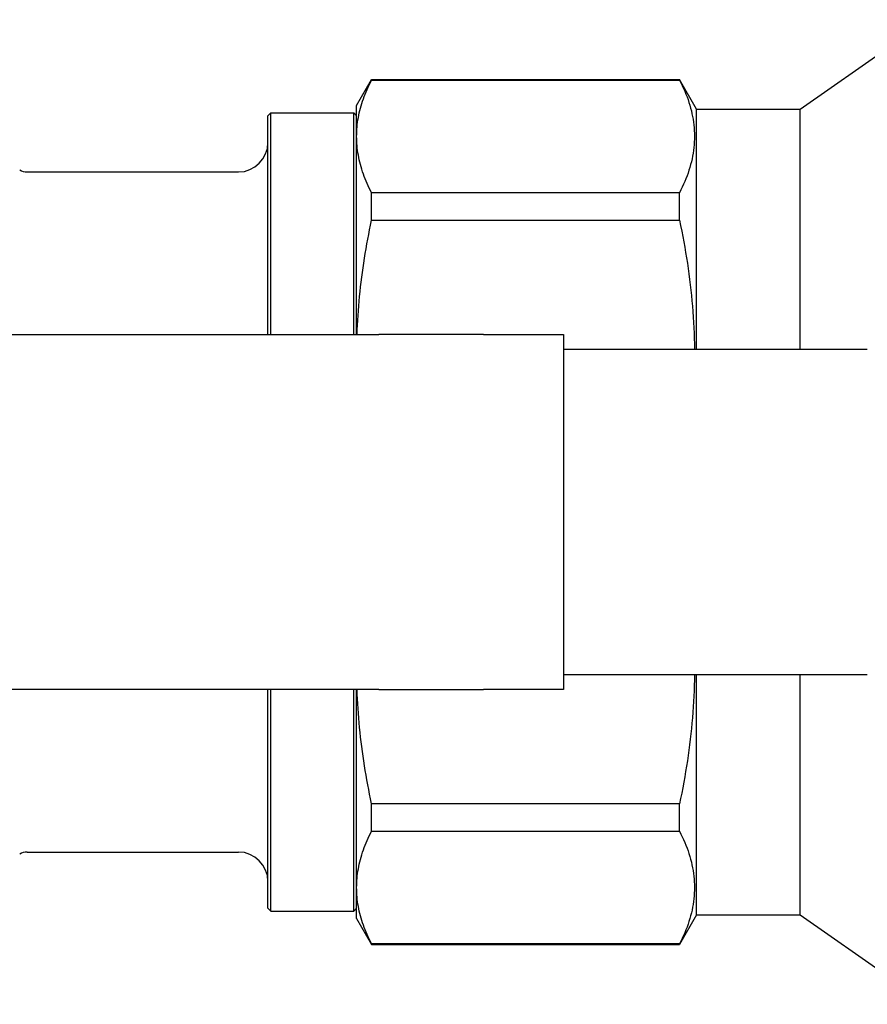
# Model space of a CAD drawing. Header units: millimetres. Extents: x 69 to 3753, y 6 to 390.
# Tile 7 of 11: x 269 to 326, y 320 to 387. Entities that reach past the tile are written whole.
import ezdxf

# ---------------------------------------------------------------- set-up
doc = ezdxf.new("R2010")
doc.units = ezdxf.units.MM
doc.layers.add('DETAIL', color=2, linetype='Continuous')

msp = doc.modelspace()

# ---------------------------------------------------------------- linework, layer by layer
at = {"layer": 'DETAIL'}
for p, q in [((321.803, 380.629), (330.443, 386.679)), ((291.803, 380.879), (292.813, 382.629)), ((292.813, 382.6), (292.813, 382.629)), ((292.813, 382.629), (313.648, 382.629)), ((292.813, 382.6), (313.648, 382.6)), ((313.648, 382.6), (313.648, 382.629)), ((314.803, 380.629), (313.648, 382.629)), ((285.803, 380.179), (286.003, 380.379)), ((286.003, 365.379), (286.003, 380.379)), ((286.003, 380.379), (291.603, 380.379)), ((291.603, 365.379), (291.603, 380.379)), ((291.803, 380.179), (291.603, 380.379)), ((291.803, 378.786), (291.803, 380.879)), ((314.803, 364.379), (314.803, 380.629)), ((314.803, 380.629), (321.803, 380.629)), ((321.803, 364.379), (321.803, 380.629)), ((285.803, 365.379), (285.803, 380.179)), ((291.803, 365.379), (291.803, 378.786)), ((269.507, 376.379), (283.803, 376.379)), ((313.648, 374.972), (292.813, 374.972)), ((292.813, 373.11), (292.813, 374.972)), ((313.648, 373.11), (313.648, 374.972)), ((292.813, 373.11), (313.648, 373.11)), ((214.803, 365.379), (293.314, 365.379)), ((300.384, 365.379), (293.314, 365.379)), ((300.384, 365.379), (305.803, 365.379)), ((305.803, 365.379), (305.803, 364.379)), ((305.803, 364.379), (305.803, 342.379)), ((326.351, 364.379), (305.803, 364.379)), ((305.803, 342.379), (305.803, 341.379)), ((305.803, 342.379), (326.351, 342.379)), ((314.803, 326.129), (314.803, 342.379)), ((321.803, 326.129), (321.803, 342.379)), ((293.314, 341.379), (214.803, 341.379)), ((285.803, 326.579), (285.803, 341.379)), ((286.003, 326.379), (286.003, 341.379)), ((291.603, 326.379), (291.603, 341.379)), ((291.803, 327.973), (291.803, 341.379)), ((293.314, 341.379), (300.384, 341.379)), ((305.803, 341.379), (300.384, 341.379)), ((313.648, 333.649), (292.813, 333.649)), ((292.813, 331.786), (292.813, 333.649)), ((313.648, 331.786), (313.648, 333.649)), ((292.813, 331.786), (313.648, 331.786)), ((269.507, 330.379), (283.803, 330.379)), ((291.803, 325.879), (291.803, 327.973)), ((285.803, 326.579), (286.003, 326.379)), ((286.003, 326.379), (291.603, 326.379)), ((291.803, 326.579), (291.603, 326.379)), ((291.803, 325.879), (292.813, 324.129)), ((314.803, 326.129), (313.648, 324.129)), ((314.803, 326.129), (321.803, 326.129)), ((321.803, 326.129), (330.443, 320.079)), ((313.648, 324.159), (292.813, 324.159)), ((292.813, 324.129), (292.813, 324.159)), ((292.813, 324.129), (313.648, 324.129)), ((313.648, 324.129), (313.648, 324.159))]:
    msp.add_line(p, q, dxfattribs=at)
at = {"layer": 'DETAIL', "flags": 128}
for points in [[(291.803, 378.786), (291.805, 378.945), (291.81, 379.104), (291.819, 379.263), (291.832, 379.422), (291.849, 379.581), (291.869, 379.74), (291.892, 379.9), (291.92, 380.059), (291.95, 380.218), (291.984, 380.378), (292.022, 380.537), (292.063, 380.696), (292.108, 380.856), (292.155, 381.015), (292.207, 381.174), (292.261, 381.333), (292.319, 381.492), (292.38, 381.65), (292.445, 381.809), (292.513, 381.968), (292.583, 382.126), (292.657, 382.284), (292.734, 382.442), (292.813, 382.6)], [(313.648, 382.6), (313.743, 382.41), (313.834, 382.221), (313.921, 382.031), (314.003, 381.841), (314.08, 381.652), (314.153, 381.462), (314.221, 381.272), (314.285, 381.082), (314.343, 380.892), (314.397, 380.702), (314.446, 380.512), (314.49, 380.321), (314.529, 380.131), (314.563, 379.94), (314.592, 379.75), (314.616, 379.559), (314.634, 379.369), (314.647, 379.178), (314.656, 378.987), (314.658, 378.796), (314.656, 378.605), (314.648, 378.413), (314.636, 378.222), (314.618, 378.031), (314.594, 377.839), (314.566, 377.648), (314.532, 377.456), (314.493, 377.264), (314.449, 377.073), (314.4, 376.881), (314.346, 376.689), (314.287, 376.498), (314.223, 376.307), (314.155, 376.115), (314.082, 375.924), (314.004, 375.733), (313.921, 375.543), (313.835, 375.352), (313.744, 375.162), (313.648, 374.972)], [(292.813, 374.972), (292.733, 375.131), (292.657, 375.289), (292.583, 375.448), (292.512, 375.606), (292.445, 375.764), (292.38, 375.923), (292.319, 376.082), (292.262, 376.24), (292.207, 376.399), (292.156, 376.558), (292.108, 376.717), (292.063, 376.875), (292.022, 377.034), (291.984, 377.193), (291.95, 377.352), (291.919, 377.511), (291.892, 377.671), (291.868, 377.83), (291.848, 377.989), (291.832, 378.148), (291.819, 378.308), (291.81, 378.467), (291.805, 378.627), (291.803, 378.786)], [(291.83, 365.379), (291.843, 365.702), (291.859, 366.025), (291.877, 366.348), (291.898, 366.671), (291.921, 366.994), (291.946, 367.317), (291.975, 367.64), (292.005, 367.963), (292.038, 368.286), (292.074, 368.609), (292.111, 368.931), (292.152, 369.254), (292.194, 369.577), (292.239, 369.899), (292.287, 370.221), (292.336, 370.543), (292.388, 370.865), (292.442, 371.187), (292.499, 371.508), (292.558, 371.829), (292.618, 372.15), (292.681, 372.47), (292.746, 372.79), (292.813, 373.11)], [(313.648, 373.11), (313.724, 372.748), (313.797, 372.385), (313.867, 372.022), (313.935, 371.66), (314, 371.297), (314.062, 370.934), (314.121, 370.571), (314.177, 370.207), (314.23, 369.844), (314.28, 369.481), (314.327, 369.117), (314.371, 368.753), (314.413, 368.39), (314.451, 368.026), (314.486, 367.662), (314.517, 367.297), (314.546, 366.933), (314.571, 366.569), (314.594, 366.204), (314.613, 365.84), (314.628, 365.475), (314.641, 365.11), (314.65, 364.745), (314.656, 364.379)], [(314.656, 342.379), (314.65, 342.016), (314.641, 341.651), (314.628, 341.287), (314.613, 340.923), (314.594, 340.559), (314.572, 340.194), (314.546, 339.829), (314.518, 339.465), (314.486, 339.1), (314.451, 338.735), (314.413, 338.37), (314.372, 338.006), (314.327, 337.641), (314.28, 337.277), (314.23, 336.913), (314.176, 336.549), (314.12, 336.185), (314.061, 335.822), (313.999, 335.459), (313.934, 335.096), (313.867, 334.733), (313.797, 334.371), (313.724, 334.01), (313.648, 333.649)], [(292.813, 333.649), (292.746, 333.97), (292.681, 334.291), (292.618, 334.612), (292.557, 334.934), (292.498, 335.255), (292.442, 335.577), (292.388, 335.898), (292.336, 336.22), (292.286, 336.542), (292.239, 336.864), (292.194, 337.186), (292.152, 337.508), (292.111, 337.83), (292.073, 338.152), (292.038, 338.474), (292.005, 338.797), (291.974, 339.119), (291.946, 339.442), (291.92, 339.764), (291.897, 340.087), (291.876, 340.41), (291.858, 340.733), (291.843, 341.056), (291.83, 341.379)], [(291.803, 327.973), (291.805, 328.132), (291.81, 328.29), (291.819, 328.449), (291.832, 328.609), (291.849, 328.768), (291.869, 328.927), (291.892, 329.086), (291.92, 329.246), (291.95, 329.405), (291.984, 329.564), (292.022, 329.724), (292.063, 329.883), (292.108, 330.042), (292.155, 330.201), (292.207, 330.36), (292.261, 330.519), (292.319, 330.678), (292.38, 330.837), (292.445, 330.996), (292.513, 331.154), (292.583, 331.313), (292.657, 331.471), (292.734, 331.629), (292.813, 331.786)], [(313.648, 331.786), (313.743, 331.597), (313.834, 331.407), (313.921, 331.218), (314.003, 331.028), (314.08, 330.838), (314.153, 330.648), (314.221, 330.459), (314.285, 330.269), (314.343, 330.079), (314.397, 329.888), (314.446, 329.698), (314.49, 329.508), (314.529, 329.318), (314.563, 329.127), (314.592, 328.937), (314.616, 328.746), (314.634, 328.555), (314.647, 328.364), (314.656, 328.173), (314.658, 327.982), (314.656, 327.791), (314.648, 327.6), (314.636, 327.409), (314.618, 327.217), (314.594, 327.026), (314.566, 326.834), (314.532, 326.643), (314.493, 326.451), (314.449, 326.259), (314.4, 326.068), (314.346, 325.876), (314.287, 325.684), (314.223, 325.493), (314.155, 325.302), (314.082, 325.111), (314.004, 324.92), (313.921, 324.729), (313.835, 324.539), (313.744, 324.349), (313.648, 324.159)], [(292.813, 324.159), (292.733, 324.317), (292.657, 324.476), (292.583, 324.634), (292.512, 324.793), (292.445, 324.951), (292.38, 325.11), (292.319, 325.268), (292.262, 325.427), (292.207, 325.586), (292.156, 325.744), (292.108, 325.903), (292.063, 326.062), (292.022, 326.221), (291.984, 326.38), (291.95, 326.539), (291.919, 326.698), (291.892, 326.857), (291.868, 327.016), (291.848, 327.176), (291.832, 327.335), (291.819, 327.494), (291.81, 327.654), (291.805, 327.813), (291.803, 327.973)]]:
    msp.add_lwpolyline(points, dxfattribs=at)
at = {"layer": 'DETAIL'}
for centre, radius, start, end in [((283.803, 378.379), 2, 270, 0), ((269.507, 377.379), 1, 240, 270), ((269.507, 329.379), 1, 90, 120), ((283.803, 328.379), 2, 0, 90)]:
    msp.add_arc(centre, radius, start, end, dxfattribs=at)

doc.saveas('drawing.dxf')
